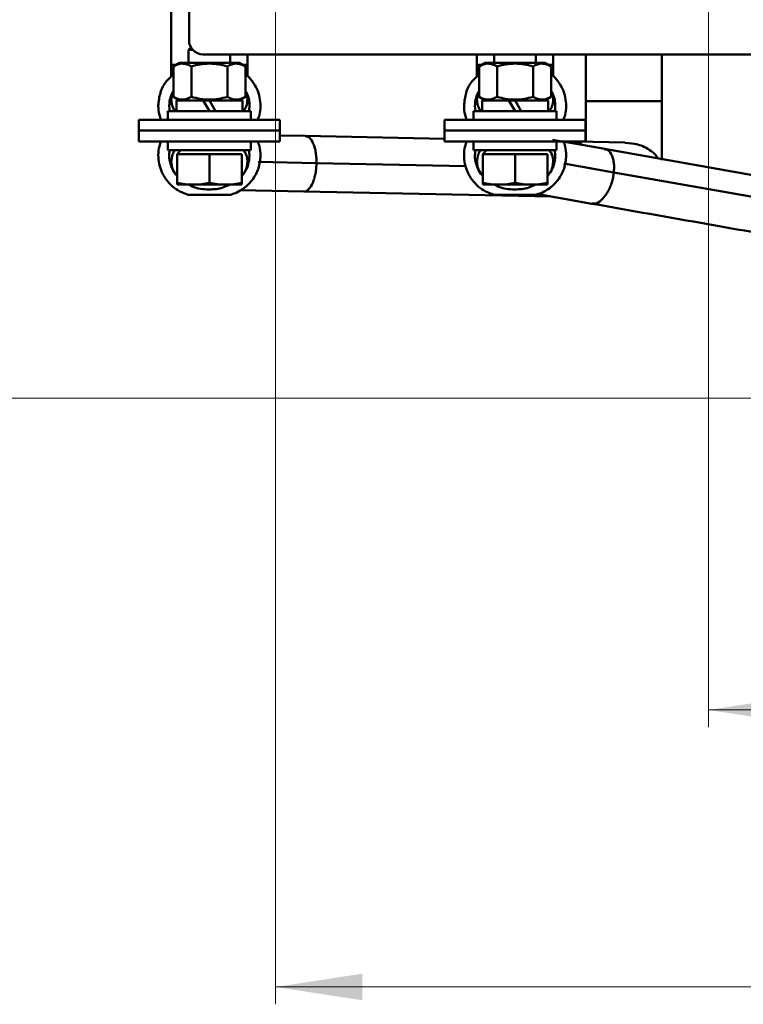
# Model space of a CAD drawing. Header units: millimetres. Extents: x 0 to 742, y 0 to 1050.
# Tile 4 of 8: x 179 to 284, y 633 to 775. Entities that reach past the tile are written whole.
import ezdxf

# ---------------------------------------------------------------- set-up
doc = ezdxf.new("R2010")
doc.units = ezdxf.units.MM
doc.header["$LTSCALE"] = 2.5
doc.linetypes.add('SLD-Сплошная', pattern=[0])
doc.styles.add('SLDTEXTSTYLE0', font='TXT', dxfattribs={"width": 0.7})
doc.styles.add('SLDTEXTSTYLE1', font='TXT', dxfattribs={"width": 0.7, "bigfont": 'bigfont'})
doc.dimstyles.new('SLDDIMSTYLE0', dxfattribs={"dimtxt": 12.5, "dimasz": 12.5, "dimexe": 0, "dimexo": 0.0625, "dimgap": 3.125, "dimtad": 2, "dimdec": 1, "dimrnd": 1e-09, "dimzin": 12, "dimdsep": 46, "dimtxsty": 'SLDTEXTSTYLE0', "dimsah": 1, "dimcen": 0.09, "dimadec": 0, "dimazin": 3, "dimtfac": 1, "dimtdec": 3, "dimtofl": 0, "dimtmove": 0, "dimatfit": 3, "dimfxl": 1, "dimfrac": 2, "dimtolj": 1, "dimtzin": 12, "dimarcsym": 0})

# ---------------------------------------------------------------- blocks, each defined once
blk = doc.blocks.new('_D_3')
at = {"color": 7, "linetype": 'SLD-Сплошная', "lineweight": 0}
for p, q in [((216.03, 787.89), (216.03, 632.75)), ((441.03, 787.89), (441.03, 632.75)), ((216.03, 635.25), (441.03, 635.25))]:
    blk.add_line(p, q, dxfattribs=at)
at = {"color": 7, "linetype": 'SLD-Сплошная', "lineweight": 18}
for points in [[(216.03, 635.25), (228.53, 633.33), (228.53, 637.17)], [(441.03, 635.25), (428.53, 637.17), (428.53, 633.33)]]:
    blk.add_solid(points, dxfattribs=at)
at = {"color": 7, "linetype": 'SLD-Сплошная', "lineweight": 18, "insert": (320.98, 651.36), "char_height": 12.5, "attachment_point": 1, "style": 'SLDTEXTSTYLE1'}
blk.add_mtext('Ш1', dxfattribs=at)
blk = doc.blocks.new('_D_4')
at = {"color": 7, "linetype": 'SLD-Сплошная', "lineweight": 0}
for p, q in [((278.53, 787.89), (278.53, 672.75)), ((378.53, 787.89), (378.53, 672.75)), ((278.53, 675.25), (378.53, 675.25))]:
    blk.add_line(p, q, dxfattribs=at)
at = {"color": 7, "linetype": 'SLD-Сплошная', "lineweight": 18}
for points in [[(278.53, 675.25), (291.03, 673.33), (291.03, 677.17)], [(378.53, 675.25), (366.03, 677.17), (366.03, 673.33)]]:
    blk.add_solid(points, dxfattribs=at)
at = {"color": 7, "linetype": 'SLD-Сплошная', "lineweight": 18, "insert": (319.64, 691.36), "char_height": 12.5, "attachment_point": 1, "style": 'SLDTEXTSTYLE1'}
blk.add_mtext('Ш2', dxfattribs=at)
blk = doc.blocks.new('_D_5')
at = {"color": 7, "linetype": 'SLD-Сплошная', "lineweight": 0}
for p, q in [((205.51, 939.91), (131.03, 939.91)), ((133.53, 720.25), (133.53, 939.91)), ((348.06, 720.25), (131.03, 720.25))]:
    blk.add_line(p, q, dxfattribs=at)
at = {"color": 7, "linetype": 'SLD-Сплошная', "lineweight": 18}
for points in [[(133.53, 939.91), (131.61, 927.41), (135.45, 927.41)], [(133.53, 720.25), (135.45, 732.75), (131.61, 732.75)]]:
    blk.add_solid(points, dxfattribs=at)
at = {"color": 7, "linetype": 'SLD-Сплошная', "lineweight": 18, "insert": (117.42, 826.53), "char_height": 12.5, "attachment_point": 1, "rotation": 90, "style": 'SLDTEXTSTYLE1'}
blk.add_mtext('Г', dxfattribs=at)

msp = doc.modelspace()

# ---------------------------------------------------------------- linework, layer by layer
at = {"color": 7, "linetype": 'SLD-Сплошная', "lineweight": 50}
for p, q in [((203.53, 771.91), (203.53, 806.91)), ((200.97, 784.07), (200.97, 768.39)), ((203.81, 770.9), (203.47, 770.56)), ((203.47, 770.56), (203.47, 768.67)), ((204.06, 770.56), (203.47, 770.56)), ((205.53, 769.91), (451.53, 769.91)), ((209.47, 768.67), (209.47, 769.91)), ((211.97, 768.39), (211.97, 769.91)), ((245.09, 768.39), (245.09, 769.91)), ((247.59, 769.91), (247.59, 768.67)), ((253.59, 768.67), (253.59, 769.91)), ((256.09, 769.91), (256.09, 768.39)), ((260.78, 769.91), (260.78, 763.17)), ((271.78, 763.17), (271.78, 769.91)), ((200.97, 768.39), (200.97, 766.67)), ((202.16, 768.67), (201.27, 768.16)), ((201.27, 763.78), (201.27, 768.16)), ((202.16, 768.67), (210.78, 768.67)), ((203.87, 768.16), (203.87, 763.78)), ((209.07, 763.78), (209.07, 768.16)), ((211.67, 768.16), (210.78, 768.67)), ((211.67, 763.78), (211.67, 768.16)), ((211.97, 766.75), (211.97, 768.39)), ((245.09, 766.68), (245.09, 768.39)), ((246.28, 768.67), (245.4, 768.16)), ((245.4, 763.78), (245.4, 768.16)), ((246.28, 768.67), (254.91, 768.67)), ((247.99, 768.16), (247.99, 763.78)), ((253.19, 763.78), (253.19, 768.16)), ((255.79, 768.16), (254.91, 768.67)), ((255.79, 763.78), (255.79, 768.16)), ((256.09, 768.39), (256.09, 766.74)), ((201.27, 763.78), (202.16, 763.27)), ((210.78, 763.27), (211.67, 763.78)), ((245.4, 763.78), (246.28, 763.27)), ((254.91, 763.27), (255.79, 763.78)), ((200.67, 762.49), (200.76, 761.72)), ((201.7, 763.27), (201.7, 761.72)), ((201.7, 763.27), (205.58, 763.27)), ((205.58, 763.27), (206.47, 763.27)), ((206.47, 761.72), (205.58, 763.27)), ((206.47, 763.27), (211.25, 763.27)), ((206.47, 763.27), (207.36, 761.72)), ((211.25, 761.72), (211.25, 763.27)), ((244.79, 762.49), (244.88, 761.72)), ((245.82, 763.27), (245.82, 761.72)), ((249.7, 763.27), (245.82, 763.27)), ((249.7, 763.27), (250.59, 763.27)), ((250.59, 761.72), (249.7, 763.27)), ((250.59, 763.27), (251.49, 761.72)), ((255.37, 763.27), (250.59, 763.27)), ((255.37, 761.72), (255.37, 763.27)), ((260.78, 763.17), (260.78, 757.28)), ((271.78, 754.65), (271.78, 763.17)), ((200.47, 761.72), (200.47, 760.47)), ((206.47, 761.72), (200.47, 761.72)), ((212.47, 761.72), (206.47, 761.72)), ((212.47, 760.47), (212.47, 761.72)), ((244.59, 761.72), (244.59, 760.47)), ((250.59, 761.72), (244.59, 761.72)), ((256.59, 761.72), (250.59, 761.72)), ((256.59, 760.47), (256.59, 761.72)), ((196.3, 760.47), (196.3, 758.9)), ((216.64, 758.9), (216.64, 760.47)), ((240.42, 760.47), (240.42, 758.9)), ((260.77, 758.9), (260.77, 760.47)), ((196.3, 758.9), (196.3, 757.33)), ((216.64, 757.33), (216.64, 758.9)), ((220.31, 758.13), (216.64, 758.2)), ((240.42, 757.71), (220.31, 758.13)), ((240.42, 758.9), (240.42, 757.33)), ((260.77, 757.33), (260.77, 758.9)), ((200.47, 757.33), (200.47, 756.08)), ((212.47, 756.08), (212.47, 757.33)), ((244.59, 757.33), (244.59, 756.08)), ((257.34, 757.34), (255.98, 757.58)), ((256.59, 756.08), (256.59, 757.33)), ((259.52, 757.31), (257.26, 757.36)), ((263.53, 756.25), (257.5, 757.31)), ((266.44, 757.16), (259.51, 757.31)), ((206.47, 756.08), (200.47, 756.08)), ((202.34, 756.08), (201.8, 755.48)), ((201.8, 751.36), (201.8, 755.48)), ((204.14, 755.48), (201.8, 755.48)), ((206.47, 755.48), (204.14, 755.48)), ((212.47, 756.08), (206.47, 756.08)), ((206.47, 751.36), (206.47, 755.48)), ((208.8, 755.48), (206.47, 755.48)), ((211.14, 755.48), (208.8, 755.48)), ((211.14, 751.36), (211.14, 755.48)), ((212.27, 755.32), (212.18, 756.08)), ((250.59, 756.08), (244.59, 756.08)), ((246.46, 756.08), (245.92, 755.48)), ((245.92, 751.36), (245.92, 755.48)), ((248.26, 755.48), (245.92, 755.48)), ((250.59, 755.48), (248.26, 755.48)), ((256.59, 756.08), (250.59, 756.08)), ((250.59, 751.36), (250.59, 755.48)), ((252.93, 755.48), (250.59, 755.48)), ((255.26, 755.48), (252.93, 755.48)), ((255.26, 751.36), (255.26, 755.48)), ((256.39, 755.32), (256.31, 756.08)), ((263.51, 756.19), (263.58, 756.18)), ((299.67, 749.88), (263.52, 756.25)), ((264.85, 752.87), (339.03, 739.8)), ((201.8, 751.1), (204.14, 751.1)), ((204.14, 751.1), (208.8, 751.1)), ((208.8, 751.1), (211.14, 751.1)), ((245.92, 751.1), (248.26, 751.1)), ((248.26, 751.1), (252.93, 751.1)), ((252.93, 751.1), (255.26, 751.1)), ((209.55, 749.65), (203.39, 749.65)), ((210.85, 750.32), (220.1, 750.13)), ((220.11, 750.13), (255.79, 749.38)), ((253.67, 749.65), (247.52, 749.65)), ((253.7, 749.75), (261.66, 748.35))]:
    msp.add_line(p, q, dxfattribs=at)
at = {"color": 8, "linetype": 'SLD-Сплошная', "lineweight": 50}
for p, q in [((213.53, 754.38), (221.93, 754.21)), ((221.93, 754.21), (243.46, 753.76)), ((257.61, 754.15), (264.85, 752.87))]:
    msp.add_line(p, q, dxfattribs=at)
at = {"color": 7, "linetype": 'SLD-Сплошная', "lineweight": 50}
msp.add_arc((205.53, 771.91), 2, 180, 270, dxfattribs=at)
at = {"color": 8, "linetype": 'SLD-Сплошная', "lineweight": 50}
for points, knots in [([(200.97, 768.39), (200.99, 768.39), (201.03, 768.39), (201.28, 768.39), (201.56, 768.39), (201.66, 768.39)], [0, 0, 0, 0, 0.355385, 0.743217, 1, 1, 1, 1]), ([(211.28, 768.39), (211.38, 768.39), (211.66, 768.39), (211.91, 768.39), (211.95, 768.39), (211.97, 768.39)], [0, 0, 0, 0, 0.256783, 0.644615, 1, 1, 1, 1]), ([(245.09, 768.39), (245.12, 768.39), (245.19, 768.39), (245.58, 768.39), (245.79, 768.39)], [0, 0, 0, 0, 0.474063, 1, 1, 1, 1]), ([(255.4, 768.39), (255.6, 768.39), (256, 768.39), (256.06, 768.39), (256.09, 768.39)], [0, 0, 0, 0, 0.525937, 1, 1, 1, 1]), ([(220.34, 758.1), (220.53, 758.06), (220.93, 757.97), (221.39, 757.27), (221.68, 756.43), (221.84, 755.71), (221.92, 754.96), (221.93, 754.45), (221.93, 754.21)], [0, 0, 0, 0, 0.249962, 0.534911, 0.667136, 0.788436, 0.898836, 1, 1, 1, 1]), ([(259.51, 757.29), (259.72, 757.28), (259.98, 757.28), (260.2, 756.91), (260.25, 756.83)], [0, 0, 0, 0, 0.777646, 1, 1, 1, 1]), ([(263.58, 756.18), (263.66, 756.18), (264.01, 756.18), (264.4, 755.71), (264.72, 754.97), (264.85, 754.32), (264.9, 753.61), (264.86, 753.11), (264.85, 752.87)], [0, 0, 0, 0, 0.097738, 0.440519, 0.599579, 0.745498, 0.878304, 1, 1, 1, 1]), ([(221.93, 754.21), (221.92, 753.96), (221.9, 753.45), (221.79, 752.69), (221.62, 751.96), (221.3, 751.08), (220.8, 750.39), (220.36, 750.05), (220.15, 750.13), (220.14, 750.13)], [0, 0, 0, 0, 0.097743, 0.20441, 0.321609, 0.449363, 0.724677, 0.996995, 1, 1, 1, 1]), ([(264.85, 752.87), (264.81, 752.63), (264.74, 752.12), (264.54, 751.35), (264.25, 750.59), (263.76, 749.63), (263.04, 748.79), (262.29, 748.3), (261.89, 748.38), (261.74, 748.41)], [0, 0, 0, 0, 0.085235, 0.178251, 0.280452, 0.391856, 0.631938, 0.869406, 1, 1, 1, 1])]:
    msp.add_open_spline(points, degree=3, knots=knots, dxfattribs=at)
at = {"color": 7, "linetype": 'SLD-Сплошная', "lineweight": 50}
for points, knots in [([(201.27, 768.16), (201.7, 768.41), (202.13, 768.57), (202.79, 768.57), (203.01, 768.53), (203.45, 768.39), (203.66, 768.29), (203.87, 768.16)], [0, 0, 0, 0, 0.5, 0.5, 0.75, 0.75, 1, 1, 1, 1]), ([(209.07, 768.16), (209.49, 768.41), (209.92, 768.57), (210.59, 768.57), (210.81, 768.53), (211.24, 768.39), (211.45, 768.29), (211.67, 768.16)], [0, 0, 0, 0, 0.5, 0.5, 0.75, 0.75, 1, 1, 1, 1]), ([(245.4, 768.16), (245.82, 768.41), (246.25, 768.57), (246.91, 768.57), (247.13, 768.53), (247.57, 768.39), (247.78, 768.29), (247.99, 768.16)], [0, 0, 0, 0, 0.5, 0.5, 0.75, 0.75, 1, 1, 1, 1]), ([(247.99, 768.16), (248.84, 768.41), (249.71, 768.57), (251.48, 768.57), (252.34, 768.41), (253.19, 768.16)], [0, 0, 0, 0, 0.5, 0.5, 1, 1, 1, 1]), ([(253.19, 768.16), (253.62, 768.41), (254.05, 768.57), (254.71, 768.57), (254.93, 768.53), (255.36, 768.39), (255.58, 768.29), (255.79, 768.16)], [0, 0, 0, 0, 0.5, 0.5, 0.75, 0.75, 1, 1, 1, 1]), ([(199.1, 762.49), (199.16, 763.12), (199.29, 764.39), (200.1, 765.97), (200.93, 766.68), (201.27, 766.97)], [0, 0, 0, 0, 0.368911, 0.737821, 1, 1, 1, 1]), ([(211.67, 767.04), (211.71, 767.01), (212.1, 766.74), (212.69, 766.03), (213.36, 764.94), (213.76, 763.71), (213.88, 762.43), (213.78, 761.33), (213.54, 760.7), (213.45, 760.47)], [0, 0, 0, 0, 0.020209, 0.196125, 0.37204, 0.547956, 0.723872, 0.899787, 1, 1, 1, 1]), ([(243.22, 762.49), (243.29, 763.12), (243.41, 764.39), (244.22, 765.97), (245.05, 766.68), (245.4, 766.97)], [0, 0, 0, 0, 0.368911, 0.737821, 1, 1, 1, 1]), ([(255.79, 767.04), (255.83, 767.01), (256.22, 766.74), (256.81, 766.03), (257.48, 764.94), (257.88, 763.71), (258, 762.43), (257.9, 761.33), (257.66, 760.7), (257.57, 760.47)], [0, 0, 0, 0, 0.020209, 0.1961247, 0.3720403, 0.5479559, 0.7238716, 0.8997872, 1, 1, 1, 1]), ([(201.27, 764.59), (201.13, 764.34), (200.75, 763.69), (200.7, 762.94), (200.67, 762.49)], [0, 0, 0, 0, 0.392798, 1, 1, 1, 1]), ([(200.97, 763.39), (200.99, 763.74), (201.01, 764.18), (201.23, 764.56), (201.27, 764.63)], [0, 0, 0, 0, 0.801927, 1, 1, 1, 1]), ([(203.87, 763.78), (203.45, 763.54), (203.02, 763.38), (202.35, 763.38), (202.13, 763.42), (201.7, 763.56), (201.49, 763.66), (201.27, 763.78)], [0, 0, 0, 0, 0.5, 0.5, 0.75, 0.75, 1, 1, 1, 1]), ([(209.07, 763.78), (208.22, 763.54), (207.36, 763.38), (205.58, 763.38), (204.72, 763.54), (203.87, 763.78)], [0, 0, 0, 0, 0.5, 0.5, 1, 1, 1, 1]), ([(211.67, 763.78), (211.24, 763.54), (210.81, 763.38), (210.15, 763.38), (209.93, 763.42), (209.49, 763.56), (209.28, 763.66), (209.07, 763.78)], [0, 0, 0, 0, 0.5, 0.5, 0.75, 0.75, 1, 1, 1, 1]), ([(212.18, 761.72), (212.22, 761.95), (212.31, 762.47), (212.21, 763.31), (212.01, 764.08), (211.76, 764.49), (211.67, 764.64)], [0, 0, 0, 0, 0.224013, 0.52509, 0.826167, 1, 1, 1, 1]), ([(211.67, 764.59), (211.75, 764.44), (211.94, 764.07), (211.96, 763.64), (211.97, 763.39)], [0, 0, 0, 0, 0.404709, 1, 1, 1, 1]), ([(245.4, 764.59), (245.25, 764.34), (244.87, 763.69), (244.82, 762.94), (244.79, 762.49)], [0, 0, 0, 0, 0.392798, 1, 1, 1, 1]), ([(245.09, 763.39), (245.11, 763.74), (245.13, 764.18), (245.35, 764.56), (245.4, 764.63)], [0, 0, 0, 0, 0.8019274, 1, 1, 1, 1]), ([(247.99, 763.78), (247.57, 763.54), (247.14, 763.38), (246.48, 763.38), (246.26, 763.42), (245.82, 763.56), (245.61, 763.66), (245.4, 763.78)], [0, 0, 0, 0, 0.5, 0.5, 0.75, 0.75, 1, 1, 1, 1]), ([(253.19, 763.78), (252.34, 763.54), (251.48, 763.38), (249.71, 763.38), (248.84, 763.54), (247.99, 763.78)], [0, 0, 0, 0, 0.5, 0.5, 1, 1, 1, 1]), ([(255.79, 763.78), (255.36, 763.54), (254.93, 763.38), (254.27, 763.38), (254.05, 763.42), (253.62, 763.56), (253.4, 763.66), (253.19, 763.78)], [0, 0, 0, 0, 0.5, 0.5, 0.75, 0.75, 1, 1, 1, 1]), ([(256.3, 761.72), (256.34, 761.95), (256.43, 762.47), (256.34, 763.31), (256.13, 764.08), (255.88, 764.49), (255.79, 764.64)], [0, 0, 0, 0, 0.224013, 0.52509, 0.826167, 1, 1, 1, 1]), ([(255.79, 764.59), (255.87, 764.44), (256.06, 764.07), (256.08, 763.64), (256.09, 763.39)], [0, 0, 0, 0, 0.404709, 1, 1, 1, 1]), ([(199.49, 760.47), (199.4, 760.71), (199.15, 761.35), (199.12, 762.05), (199.1, 762.49)], [0, 0, 0, 0, 0.366784, 1, 1, 1, 1]), ([(201.48, 761.72), (201.32, 762.02), (201.03, 762.55), (200.99, 763.14), (200.97, 763.39)], [0, 0, 0, 0, 0.5759899, 1, 1, 1, 1]), ([(211.97, 763.39), (211.94, 763.04), (211.88, 762.39), (211.53, 761.85), (211.37, 761.6)], [0, 0, 0, 0, 0.5396531, 1, 1, 1, 1]), ([(243.62, 760.47), (243.52, 760.71), (243.27, 761.35), (243.24, 762.05), (243.22, 762.49)], [0, 0, 0, 0, 0.366784, 1, 1, 1, 1]), ([(245.6, 761.72), (245.44, 762.02), (245.15, 762.55), (245.11, 763.14), (245.09, 763.39)], [0, 0, 0, 0, 0.57599, 1, 1, 1, 1]), ([(256.09, 763.39), (256.06, 763.04), (256, 762.39), (255.65, 761.85), (255.49, 761.6)], [0, 0, 0, 0, 0.5396531, 1, 1, 1, 1]), ([(260.78, 763.17), (260.78, 763.17), (260.9, 763.17), (261.3, 763.17), (261.47, 763.17), (261.88, 763.17), (262.12, 763.17), (262.93, 763.17), (263.58, 763.17), (264.93, 763.17), (265.63, 763.17), (266.93, 763.17), (267.63, 763.17), (268.98, 763.17), (269.63, 763.17), (270.44, 763.17), (270.68, 763.17), (271.09, 763.17), (271.26, 763.17), (271.66, 763.17), (271.78, 763.17), (271.78, 763.17)], [0, 0, 0, 0, 0.125, 0.125, 0.1875, 0.1875, 0.25, 0.25, 0.375, 0.375, 0.5, 0.5, 0.625, 0.625, 0.75, 0.75, 0.8125, 0.8125, 0.875, 0.875, 1, 1, 1, 1]), ([(196.3, 760.47), (196.3, 760.47), (196.56, 760.47), (197.58, 760.47), (198.33, 760.47), (200.22, 760.47), (201.35, 760.47), (203.81, 760.47), (205.14, 760.47), (207.8, 760.47), (209.13, 760.47), (211.59, 760.47), (212.72, 760.47), (214.61, 760.47), (215.36, 760.47), (216.38, 760.47), (216.64, 760.47), (216.64, 760.47)], [0, 0, 0, 0, 0.125, 0.125, 0.25, 0.25, 0.375, 0.375, 0.5, 0.5, 0.625, 0.625, 0.75, 0.75, 0.875, 0.875, 1, 1, 1, 1]), ([(240.42, 760.47), (240.42, 760.47), (240.68, 760.47), (241.7, 760.47), (242.46, 760.47), (244.34, 760.47), (245.47, 760.47), (247.93, 760.47), (249.26, 760.47), (251.92, 760.47), (253.26, 760.47), (255.72, 760.47), (256.84, 760.47), (258.73, 760.47), (259.48, 760.47), (260.5, 760.47), (260.77, 760.47), (260.77, 760.47)], [0, 0, 0, 0, 0.125, 0.125, 0.25, 0.25, 0.375, 0.375, 0.5, 0.5, 0.625, 0.625, 0.75, 0.75, 0.875, 0.875, 1, 1, 1, 1]), ([(216.64, 758.9), (216.64, 758.9), (216.38, 758.9), (215.36, 758.9), (214.61, 758.9), (212.72, 758.9), (211.59, 758.9), (209.13, 758.9), (207.8, 758.9), (205.14, 758.9), (203.81, 758.9), (201.35, 758.9), (200.22, 758.9), (198.33, 758.9), (197.58, 758.9), (196.56, 758.9), (196.3, 758.9), (196.3, 758.9)], [0, 0, 0, 0, 0.125, 0.125, 0.25, 0.25, 0.375, 0.375, 0.5, 0.5, 0.625, 0.625, 0.75, 0.75, 0.875, 0.875, 1, 1, 1, 1]), ([(196.3, 758.9), (196.3, 758.9), (196.56, 758.9), (197.58, 758.9), (198.33, 758.9), (200.22, 758.9), (201.35, 758.9), (203.81, 758.9), (205.14, 758.9), (207.8, 758.9), (209.13, 758.9), (211.59, 758.9), (212.72, 758.9), (214.61, 758.9), (215.36, 758.9), (216.38, 758.9), (216.64, 758.9), (216.64, 758.9)], [0, 0, 0, 0, 0.125, 0.125, 0.25, 0.25, 0.375, 0.375, 0.5, 0.5, 0.625, 0.625, 0.75, 0.75, 0.875, 0.875, 1, 1, 1, 1]), ([(260.77, 758.9), (260.77, 758.9), (260.5, 758.9), (259.48, 758.9), (258.73, 758.9), (256.84, 758.9), (255.72, 758.9), (253.26, 758.9), (251.92, 758.9), (249.26, 758.9), (247.93, 758.9), (245.47, 758.9), (244.34, 758.9), (242.46, 758.9), (241.7, 758.9), (240.68, 758.9), (240.42, 758.9), (240.42, 758.9)], [0, 0, 0, 0, 0.125, 0.125, 0.25, 0.25, 0.375, 0.375, 0.5, 0.5, 0.625, 0.625, 0.75, 0.75, 0.875, 0.875, 1, 1, 1, 1]), ([(240.42, 758.9), (240.42, 758.9), (240.68, 758.9), (241.7, 758.9), (242.46, 758.9), (244.34, 758.9), (245.47, 758.9), (247.93, 758.9), (249.26, 758.9), (251.92, 758.9), (253.26, 758.9), (255.72, 758.9), (256.84, 758.9), (258.73, 758.9), (259.48, 758.9), (260.5, 758.9), (260.77, 758.9), (260.77, 758.9)], [0, 0, 0, 0, 0.125, 0.125, 0.25, 0.25, 0.375, 0.375, 0.5, 0.5, 0.625, 0.625, 0.75, 0.75, 0.875, 0.875, 1, 1, 1, 1]), ([(216.64, 757.33), (216.64, 757.33), (216.38, 757.33), (215.36, 757.33), (214.61, 757.33), (212.72, 757.33), (211.59, 757.33), (209.13, 757.33), (207.8, 757.33), (205.14, 757.33), (203.81, 757.33), (201.35, 757.33), (200.22, 757.33), (198.33, 757.33), (197.58, 757.33), (196.56, 757.33), (196.3, 757.33), (196.3, 757.33)], [0, 0, 0, 0, 0.125, 0.125, 0.25, 0.25, 0.375, 0.375, 0.5, 0.5, 0.625, 0.625, 0.75, 0.75, 0.875, 0.875, 1, 1, 1, 1]), ([(203.39, 749.65), (202.99, 749.79), (202.18, 750.08), (201.12, 750.82), (200.24, 751.76), (199.58, 752.87), (199.18, 754.09), (199.06, 755.37), (199.16, 756.48), (199.4, 757.1), (199.49, 757.33)], [0, 0, 0, 0, 0.132106, 0.264213, 0.396319, 0.528425, 0.660531, 0.792638, 0.924744, 1, 1, 1, 1]), ([(213.45, 757.33), (213.54, 757.09), (213.79, 756.45), (213.82, 755.76), (213.84, 755.32)], [0, 0, 0, 0, 0.366784, 1, 1, 1, 1]), ([(260.77, 757.33), (260.77, 757.33), (260.5, 757.33), (259.48, 757.33), (258.73, 757.33), (256.84, 757.33), (255.72, 757.33), (253.26, 757.33), (251.92, 757.33), (249.26, 757.33), (247.93, 757.33), (245.47, 757.33), (244.34, 757.33), (242.46, 757.33), (241.7, 757.33), (240.68, 757.33), (240.42, 757.33), (240.42, 757.33)], [0, 0, 0, 0, 0.125, 0.125, 0.25, 0.25, 0.375, 0.375, 0.5, 0.5, 0.625, 0.625, 0.75, 0.75, 0.875, 0.875, 1, 1, 1, 1]), ([(247.52, 749.65), (247.11, 749.79), (246.31, 750.08), (245.25, 750.82), (244.36, 751.76), (243.71, 752.87), (243.3, 754.09), (243.18, 755.37), (243.28, 756.48), (243.53, 757.1), (243.61, 757.33)], [0, 0, 0, 0, 0.132106, 0.264213, 0.396319, 0.528425, 0.660531, 0.792638, 0.924744, 1, 1, 1, 1]), ([(257.56, 757.35), (257.66, 757.11), (257.91, 756.46), (257.94, 755.76), (257.96, 755.32)], [0, 0, 0, 0, 0.373089, 1, 1, 1, 1]), ([(266.44, 757.14), (267.07, 757.1), (268.39, 756.99), (269.9, 756.25), (270.83, 755.48), (271.11, 755.05), (271.21, 754.9)], [0, 0, 0, 0, 0.344775, 0.722278, 0.89745, 1, 1, 1, 1]), ([(200.76, 756.08), (200.72, 755.86), (200.63, 755.33), (200.72, 754.49), (200.99, 753.62), (201.36, 752.92), (201.68, 752.57), (201.8, 752.44)], [0, 0, 0, 0, 0.172574, 0.404676, 0.636777, 0.868878, 1, 1, 1, 1]), ([(200.97, 754.42), (201, 754.77), (201.05, 755.37), (201.37, 755.87), (201.51, 756.08)], [0, 0, 0, 0, 0.583977, 1, 1, 1, 1]), ([(209.55, 749.65), (210.16, 749.83), (210.74, 750.1), (211.79, 750.81), (212.26, 751.26), (213.03, 752.27), (213.33, 752.84), (213.74, 754.04), (213.84, 754.68), (213.84, 755.32)], [0, 0, 0, 0, 0.25, 0.25, 0.5, 0.5, 0.75, 0.75, 1, 1, 1, 1]), ([(211.14, 752.48), (211.25, 752.58), (211.68, 752.99), (212.13, 753.98), (212.22, 754.87), (212.27, 755.32)], [0, 0, 0, 0, 0.142213, 0.571107, 1, 1, 1, 1]), ([(211.46, 756.08), (211.62, 755.78), (211.91, 755.26), (211.95, 754.67), (211.97, 754.42)], [0, 0, 0, 0, 0.575767, 1, 1, 1, 1]), ([(244.88, 756.08), (244.84, 755.86), (244.76, 755.33), (244.84, 754.49), (245.11, 753.62), (245.48, 752.92), (245.81, 752.57), (245.92, 752.44)], [0, 0, 0, 0, 0.172574, 0.404676, 0.636777, 0.868878, 1, 1, 1, 1]), ([(245.09, 754.42), (245.12, 754.77), (245.17, 755.37), (245.49, 755.87), (245.63, 756.08)], [0, 0, 0, 0, 0.583977, 1, 1, 1, 1]), ([(253.67, 749.65), (254.28, 749.83), (254.86, 750.1), (255.92, 750.81), (256.38, 751.26), (257.15, 752.27), (257.45, 752.84), (257.86, 754.04), (257.96, 754.68), (257.96, 755.32)], [0, 0, 0, 0, 0.25, 0.25, 0.5, 0.5, 0.75, 0.75, 1, 1, 1, 1]), ([(255.26, 752.48), (255.37, 752.58), (255.8, 752.99), (256.26, 753.98), (256.35, 754.87), (256.39, 755.32)], [0, 0, 0, 0, 0.142213, 0.571107, 1, 1, 1, 1]), ([(255.58, 756.08), (255.75, 755.78), (256.04, 755.26), (256.08, 754.67), (256.09, 754.42)], [0, 0, 0, 0, 0.575767, 1, 1, 1, 1]), ([(201.8, 752.37), (201.7, 752.47), (201.34, 752.83), (201.04, 753.56), (200.99, 754.17), (200.97, 754.42)], [0, 0, 0, 0, 0.187421, 0.669456, 1, 1, 1, 1]), ([(211.97, 754.42), (211.93, 754.07), (211.85, 753.39), (211.5, 752.67), (211.19, 752.4), (211.14, 752.35)], [0, 0, 0, 0, 0.4539437, 0.9062263, 1, 1, 1, 1]), ([(245.92, 752.37), (245.82, 752.47), (245.47, 752.83), (245.17, 753.56), (245.11, 754.17), (245.09, 754.42)], [0, 0, 0, 0, 0.187421, 0.669456, 1, 1, 1, 1]), ([(256.09, 754.42), (256.05, 754.07), (255.97, 753.39), (255.62, 752.67), (255.31, 752.4), (255.26, 752.35)], [0, 0, 0, 0, 0.453944, 0.906226, 1, 1, 1, 1]), ([(209.38, 751.11), (209.07, 750.95), (208.15, 750.48), (206.28, 750.36), (204.55, 750.5), (203.68, 751.01), (203.53, 751.1)], [0, 0, 0, 0, 0.170625, 0.504564, 0.910599, 1, 1, 1, 1]), ([(253.5, 751.11), (253.19, 750.95), (252.27, 750.48), (250.41, 750.36), (248.67, 750.5), (247.81, 751.01), (247.65, 751.1)], [0, 0, 0, 0, 0.1706245, 0.5045645, 0.9105989, 1, 1, 1, 1]), ([(261.67, 748.35), (272.86, 746.37), (297.6, 742.01), (322.32, 737.66), (335.85, 735.27)], [0, 0, 0, 0, 0.452479, 1, 1, 1, 1])]:
    msp.add_open_spline(points, degree=3, knots=knots, dxfattribs=at)
for points in [[(203.87, 768.16), (204.72, 768.41), (205.58, 768.57), (206.47, 768.57)], [(206.47, 768.57), (207.36, 768.57), (208.22, 768.41), (209.07, 768.16)], [(204.14, 751.1), (203.35, 751.1), (202.57, 751.2), (201.8, 751.36)], [(201.8, 751.36), (201.8, 751.2), (201.8, 751.1), (201.8, 751.1)], [(206.47, 751.36), (205.7, 751.2), (204.92, 751.1), (204.14, 751.1)], [(208.8, 751.1), (208.02, 751.1), (207.24, 751.2), (206.47, 751.36)], [(211.14, 751.36), (210.37, 751.2), (209.59, 751.1), (208.8, 751.1)], [(211.14, 751.1), (211.14, 751.1), (211.14, 751.2), (211.14, 751.36)], [(248.26, 751.1), (247.47, 751.1), (246.7, 751.2), (245.92, 751.36)], [(245.92, 751.36), (245.92, 751.2), (245.92, 751.1), (245.92, 751.1)], [(250.59, 751.36), (249.82, 751.2), (249.04, 751.1), (248.26, 751.1)], [(252.93, 751.1), (252.14, 751.1), (251.36, 751.2), (250.59, 751.36)], [(255.26, 751.36), (254.49, 751.2), (253.71, 751.1), (252.93, 751.1)], [(255.26, 751.1), (255.26, 751.1), (255.26, 751.2), (255.26, 751.36)]]:
    msp.add_open_spline(points, degree=3, dxfattribs=at)

# ---------------------------------------------------------------- dimensions: what is measured, and where the dimension line sits
at = {"color": 7, "linetype": 'SLD-Сплошная', "lineweight": 18}
dim = msp.add_linear_dim(base=(133.53, 939.91), p1=(348.08, 720.25), p2=(205.53, 939.91), angle=90, text='Г', dimstyle='SLDDIMSTYLE0', dxfattribs=at)
dim.commit()
dim.dimension.update_dxf_attribs({"geometry": '_D_5', "text_midpoint": (133.53, 830.08), "dimtype": 160})
for base, p1, p2, text, picture, middle in [((441.03, 635.25), (216.03, 787.91), (441.03, 787.91), 'Ш1', '_D_3', (328.53, 635.25)), ((378.53, 675.25), (278.53, 787.91), (378.53, 787.91), 'Ш2', '_D_4', (328.53, 675.25))]:
    dim = msp.add_linear_dim(base=base, p1=p1, p2=p2, text=text, dimstyle='SLDDIMSTYLE0', dxfattribs=at)
    dim.commit()
    dim.dimension.update_dxf_attribs({"geometry": picture, "text_midpoint": middle, "dimtype": 160})

doc.saveas('drawing.dxf')
